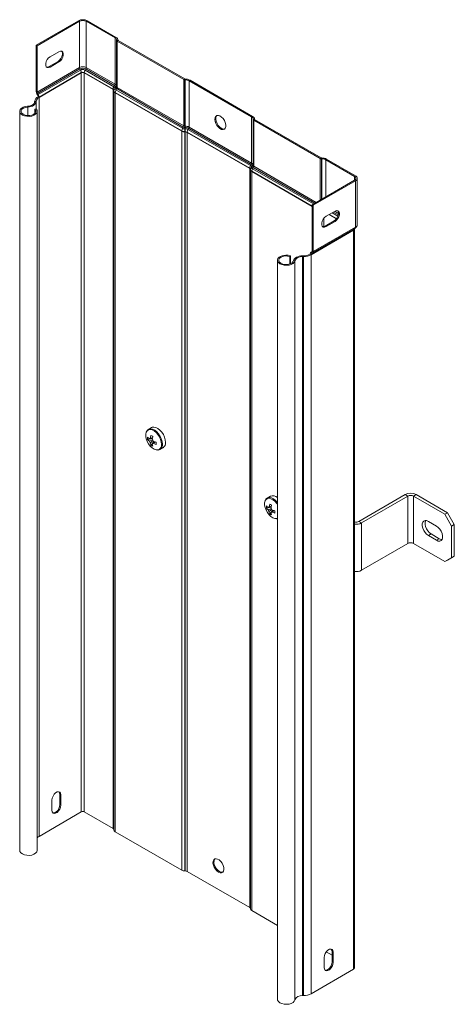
# Model space of a CAD drawing. Header units: millimetres. Extents: x 533 to 1230, y -1291 to 1035.
# Tile 6 of 8: x 533 to 758, y -59 to 450. Entities that reach past the tile are written whole.
import ezdxf

# ---------------------------------------------------------------- set-up
doc = ezdxf.new("R2010")
doc.units = ezdxf.units.MM

msp = doc.modelspace()

# ---------------------------------------------------------------- linework, layer by layer
at = {"color": 7, "linetype": 'Continuous', "lineweight": 15}
for p, q in [((563.34, 449.76), (541.46, 437.13)), ((563.83, 449.48), (541.95, 436.85)), ((563.83, 449.48), (563.34, 449.76)), ((563.83, 425.53), (563.83, 449.48)), ((567.37, 449.48), (567.86, 449.76)), ((567.37, 425.53), (567.37, 449.48)), ((582.28, 440.87), (567.37, 449.48)), ((582.78, 441.16), (567.86, 449.76)), ((582.28, 440.87), (582.78, 441.16)), ((582.28, 416.92), (582.28, 440.87)), ((583.13, 439.59), (583.13, 439.69)), ((583.13, 439.69), (583.83, 439.69)), ((583.13, 439.59), (583.83, 439.59)), ((583.13, 415.64), (583.13, 439.59)), ((583.36, 439.26), (583.86, 439.55)), ((583.36, 415.31), (583.36, 439.26)), ((617.84, 419.36), (583.36, 439.26)), ((583.83, 439.59), (583.83, 439.69)), ((618.34, 419.65), (583.86, 439.55)), ((541.46, 413.18), (541.46, 437.13)), ((541.95, 436.85), (541.46, 437.13)), ((541.95, 412.9), (541.95, 436.85)), ((553.26, 433.78), (548.67, 431.13)), ((552.77, 428.76), (548.17, 426.11)), ((548.67, 425.82), (553.26, 428.47)), ((553.26, 428.47), (552.77, 428.76)), ((563.83, 425.53), (541.95, 412.9)), ((564.04, 424.86), (542.16, 412.23)), ((564.41, 424.27), (542.53, 411.64)), ((564.82, 422.94), (542.94, 410.31)), ((564.82, 422.78), (542.94, 410.15)), ((548.67, 425.82), (548.17, 426.11)), ((564.41, 424.27), (564.04, 424.86)), ((564.82, 422.78), (564.82, 422.94)), ((564.82, 422.78), (564.82, 40.64)), ((581.29, 414.33), (566.38, 422.94)), ((566.38, 422.78), (566.38, 422.94)), ((581.29, 414.17), (566.38, 422.78)), ((566.38, 422.78), (566.38, 40.64)), ((566.79, 424.27), (567.16, 424.86)), ((581.71, 415.66), (566.79, 424.27)), ((582.07, 416.26), (567.16, 424.86)), ((582.28, 416.92), (567.37, 425.53)), ((617.84, 419.36), (618.34, 419.65)), ((617.84, 395.41), (617.84, 419.36)), ((618.41, 419.23), (618.41, 419.63)), ((618.57, 419.63), (618.41, 419.63)), ((618.41, 395.28), (618.41, 419.23)), ((618.57, 419.23), (618.41, 419.23)), ((618.57, 419.23), (618.57, 419.63)), ((618.57, 395.28), (618.57, 419.23)), ((620.62, 418.74), (621.12, 419.02)), ((652.99, 400.05), (620.62, 418.74)), ((620.62, 394.79), (620.62, 418.74)), ((653.49, 400.34), (621.12, 419.02)), ((541.95, 412.9), (541.46, 413.18)), ((581.29, 414.17), (581.29, 414.33)), ((581.29, 414.17), (581.29, 32.03)), ((581.71, 415.66), (582.07, 416.26)), ((581.73, 413.63), (581.73, 413.72)), ((581.73, 413.46), (581.73, 413.63)), ((581.73, 413.46), (581.73, 31.32)), ((582.32, 414.81), (582.84, 415.19)), ((582.32, 414.71), (582.84, 415.1)), ((582.32, 414.71), (582.32, 414.81)), ((616.85, 392.82), (582.37, 412.73)), ((582.37, 412.56), (582.37, 412.73)), ((616.85, 392.66), (582.37, 412.56)), ((582.37, 412.56), (582.37, 30.42)), ((582.79, 414.05), (583.16, 414.65)), ((617.27, 394.15), (582.79, 414.05)), ((582.84, 415.1), (582.84, 415.19)), ((617.63, 394.75), (583.16, 414.65)), ((617.84, 395.41), (583.36, 415.31)), ((540.69, 408.07), (540.68, 407.78)), ((540.68, 407.78), (541.38, 407.77)), ((540.69, 408.07), (541.39, 408.06)), ((541.39, 408.06), (541.38, 407.77)), ((542.16, 412.23), (541.83, 412)), ((542.2, 411.41), (541.83, 412)), ((542.53, 411.64), (542.16, 412.23)), ((542.53, 411.64), (542.2, 411.41)), ((542.94, 410.31), (542.45, 410.6)), ((542.45, 410.43), (542.45, 410.6)), ((542.45, 410.43), (542.94, 410.15)), ((542.94, 410.15), (542.94, 410.31)), ((542.94, 410.15), (542.94, 28.01)), ((532.93, 402.93), (532.93, 20.79)), ((537.05, 405.54), (537.12, 405.14)), ((541.42, 404.24), (540.81, 404.04)), ((540.81, 404.04), (540.81, 401.82)), ((542.03, 20.79), (542.03, 402.93)), ((652.99, 400.05), (653.49, 400.34)), ((652.99, 376.1), (652.99, 400.05)), ((653.84, 398.77), (653.84, 398.87)), ((653.84, 398.87), (654.54, 398.87)), ((653.84, 398.77), (654.54, 398.77)), ((653.84, 374.82), (653.84, 398.77)), ((654.07, 398.44), (654.57, 398.73)), ((688.55, 378.54), (654.07, 398.44)), ((654.07, 374.49), (654.07, 398.44)), ((654.54, 398.77), (654.54, 398.87)), ((689.05, 378.83), (654.57, 398.73)), ((616.85, 392.66), (616.85, 392.82)), ((616.85, 392.66), (616.85, 10.52)), ((617.27, 394.15), (617.63, 394.75)), ((618.57, 395.28), (618.41, 395.28)), ((618.41, 393.88), (618.41, 394.56)), ((618.57, 394.56), (618.41, 394.56)), ((618.57, 393.88), (618.41, 393.88)), ((618.57, 392.45), (618.41, 392.45)), ((618.41, 392.29), (618.41, 392.45)), ((618.41, 392.29), (618.41, 10.15)), ((618.57, 392.29), (618.41, 392.29)), ((618.57, 393.88), (618.57, 394.56)), ((618.57, 392.29), (618.57, 392.45)), ((618.57, 392.29), (618.57, 10.15)), ((652, 373.51), (619.63, 392.2)), ((619.63, 392.04), (619.63, 392.2)), ((620.05, 393.53), (620.41, 394.12)), ((652.42, 374.84), (620.05, 393.53)), ((652.78, 375.44), (620.41, 394.12)), ((652.99, 376.1), (620.62, 394.79)), ((652, 373.35), (619.63, 392.04)), ((619.63, 392.04), (619.63, 9.89)), ((688.55, 378.54), (689.05, 378.83)), ((689.12, 378.41), (689.12, 378.81)), ((689.28, 378.81), (689.12, 378.81)), ((689.28, 378.41), (689.12, 378.41)), ((689.28, 378.41), (689.28, 378.81)), ((691.33, 377.92), (691.83, 378.2)), ((706.24, 369.31), (691.33, 377.92)), ((706.74, 369.59), (691.83, 378.2)), ((652, 373.35), (652, 373.51)), ((652, 373.35), (652, -8.79)), ((652.42, 374.84), (652.78, 375.44)), ((652.44, 372.8), (652.44, 372.9)), ((652.44, 372.64), (652.44, 372.8)), ((652.44, 372.64), (652.44, -9.5)), ((653.03, 373.99), (653.55, 374.37)), ((653.03, 373.89), (653.55, 374.28)), ((653.03, 373.89), (653.03, 373.99)), ((653.08, 371.74), (653.08, 371.91)), ((684.37, 353.69), (653.08, 371.74)), ((653.08, 371.74), (653.08, -10.4)), ((653.5, 373.23), (653.87, 373.83)), ((653.55, 374.28), (653.55, 374.37)), ((684.37, 354.64), (706.24, 367.27)), ((684.86, 354.35), (706.74, 366.98)), ((706.24, 369.31), (706.74, 369.59)), ((706.24, 367.27), (706.74, 366.98)), ((706.74, 343.03), (706.74, 366.98)), ((707.68, 344.34), (707.68, 368.29)), ((684.37, 330.69), (684.37, 354.64)), ((684.37, 354.64), (684.86, 354.35)), ((684.86, 330.4), (684.86, 354.35)), ((695.67, 346.26), (691.08, 343.61)), ((691.57, 348.63), (696.17, 351.28)), ((696.93, 347.41), (693.2, 349.57)), ((696.17, 345.98), (695.67, 346.26)), ((683.87, 328.96), (705.75, 341.59)), ((683.87, 328.79), (705.75, 341.42)), ((684.53, 329.67), (706.41, 342.3)), ((684.86, 330.4), (706.74, 343.03)), ((691.57, 343.32), (691.08, 343.61)), ((696.17, 345.98), (691.57, 343.32)), ((705.75, 341.42), (705.75, 341.59)), ((705.75, 341.42), (705.75, -40.72)), ((706.28, 342.16), (706.28, 342.22)), ((706.28, -39.98), (706.28, 342.16)), ((666.32, 325.92), (666.32, -56.22)), ((673.15, 328.2), (672.8, 327.85)), ((672.8, 327.85), (672.8, 324)), ((673.15, 328.2), (673.15, 324.13)), ((679.28, 327.77), (679.26, 328.18)), ((679.26, 328.18), (679.76, 328.18)), ((679.28, 327.77), (679.78, 327.78)), ((679.28, 327.77), (679.28, -54.37)), ((679.78, 327.78), (679.76, 328.18)), ((679.78, 327.78), (679.78, -54.36)), ((683.38, 329.24), (683.87, 328.96)), ((683.38, 329.08), (683.38, 329.24)), ((683.87, 328.79), (683.38, 329.08)), ((684.29, 330.38), (683.75, 330.07)), ((683.79, 330.09), (684.16, 330.26)), ((683.79, 330.09), (684.13, 329.47)), ((683.87, 328.79), (683.87, 328.96)), ((683.87, 328.79), (683.87, -53.35)), ((684.13, 329.47), (684.49, 329.65)), ((684.16, 330.26), (684.49, 329.65)), ((684.37, 330.69), (684.86, 330.4)), ((675.4, 325.68), (674.7, 325.72)), ((675.4, 325.68), (675.4, -56.46)), ((601.21, 239.4), (599.56, 238.45)), ((599.13, 233.22), (601.61, 233.69)), ((600.82, 230.3), (602.47, 232.2)), ((601.54, 230.99), (601.8, 231.16)), ((605.56, 228.06), (607.21, 229.01)), ((662.73, 203.88), (661.08, 202.93)), ((708.44, 190.89), (732.48, 204.77)), ((709.85, 190.08), (733.89, 203.96)), ((733.89, 203.96), (732.48, 204.77)), ((733.89, 179.46), (733.89, 203.96)), ((738.13, 204.77), (736.72, 203.96)), ((736.72, 179.46), (736.72, 203.96)), ((736.72, 203.96), (752.98, 194.57)), ((738.13, 204.77), (754.4, 195.38)), ((660.65, 197.7), (663.13, 198.18)), ((662.34, 194.79), (663.99, 196.69)), ((663.06, 195.47), (663.32, 195.65)), ((752.98, 194.57), (754.4, 195.38)), ((756.52, 188.44), (752.98, 194.57)), ((754.4, 195.38), (757.93, 189.26)), ((708.44, 190.89), (709.85, 190.08)), ((709.85, 165.58), (709.85, 190.08)), ((748.74, 188.44), (744.5, 190.89)), ((757.93, 189.26), (756.52, 188.44)), ((756.52, 172.11), (756.52, 188.44)), ((757.93, 172.93), (757.93, 189.26)), ((745.91, 184.36), (744.5, 183.54)), ((744.5, 183.54), (748.74, 181.09)), ((745.91, 184.36), (750.16, 181.91)), ((709.85, 165.58), (733.89, 179.46)), ((736.72, 179.46), (752.98, 170.07)), ((750.16, 181.91), (748.74, 181.09)), ((752.98, 170.07), (756.52, 172.11)), ((754.4, 170.89), (752.98, 170.07)), ((757.93, 172.93), (754.4, 170.89)), ((756.52, 172.11), (757.93, 172.93)), ((549.66, 46.78), (549.66, 41.48)), ((554.25, 49.44), (553.76, 49.72)), ((553.76, 44.41), (553.76, 49.72)), ((554.25, 44.13), (554.25, 49.44)), ((554.25, 44.13), (553.76, 44.41)), ((564.82, 40.64), (542.94, 28.01)), ((581.29, 32.03), (566.38, 40.64)), ((616.85, 10.52), (582.37, 30.42)), ((618.57, 10.15), (618.41, 10.15)), ((652, -8.79), (619.63, 9.89)), ((666.32, -18.04), (653.08, -10.4)), ((690.58, -39.88), (690.58, -34.57)), ((694.68, -33.43), (691.67, -31.69)), ((695.18, -31.92), (694.68, -31.63)), ((694.68, -31.63), (694.68, -36.94)), ((695.18, -31.92), (695.18, -37.23)), ((683.87, -53.35), (705.75, -40.72)), ((695.18, -37.23), (694.68, -36.94)), ((679.28, -54.37), (679.78, -54.36))]:
    msp.add_line(p, q, dxfattribs=at)
at = {"color": 8, "linetype": 'Continuous', "lineweight": 15}
for p, q in [((541.38, 407.77), (541.38, 404.23)), ((541.39, 408.06), (541.39, 404.23)), ((537.12, 405.14), (537.12, 400.72)), ((688.55, 357.05), (688.55, 378.54)), ((689.12, 357.38), (689.12, 378.41)), ((689.28, 357.47), (689.28, 378.41)), ((691.33, 358.66), (691.33, 377.92)), ((684.37, 353.85), (653.08, 371.91)), ((685.04, 355.03), (653.5, 373.23)), ((685.74, 355.43), (653.87, 373.83)), ((686.42, 355.82), (654.07, 374.49)), ((706.24, 367.27), (706.24, 369.31)), ((690.34, 347.51), (690.34, 343.32)), ((697.01, 347.53), (693.34, 349.65)), ((697.66, 348.72), (694.69, 350.43)), ((697.87, 349.41), (695.39, 350.84)), ((697.97, 350.13), (696.07, 351.23)), ((689.28, 344.88), (689.28, 344.43)), ((683.79, 330.09), (684.28, 330.37)), ((684.16, 330.26), (684.2, 330.29))]:
    msp.add_line(p, q, dxfattribs=at)
at = {"color": 7, "linetype": 'Continuous', "lineweight": 15, "flags": 128}
for points in [[(554.62, 434.05), (554.76, 433.89), (555.03, 433.18), (555.03, 432.26), (554.76, 431.24), (554.24, 430.23), (553.55, 429.37), (552.77, 428.76)], [(553.26, 428.47), (554.05, 429.09), (554.74, 429.95), (555.25, 430.95), (555.52, 431.97), (555.52, 432.9), (555.25, 433.6), (554.74, 434.01), (554.05, 434.08), (553.26, 433.78)], [(548.67, 431.13), (547.88, 430.51), (547.19, 429.65), (546.67, 428.65), (546.4, 427.63), (546.4, 426.71), (546.67, 426), (547.19, 425.59), (547.88, 425.53), (548.67, 425.82)], [(548.17, 426.11), (547.38, 425.81), (546.81, 425.84)], [(540.68, 407.78), (540.6, 407.37), (540.38, 406.97), (540.05, 406.6), (539.6, 406.27), (539.06, 405.99), (538.44, 405.77), (537.77, 405.62), (537.05, 405.54)], [(541.38, 407.77), (541.28, 407.29), (541.03, 406.82), (540.64, 406.38), (540.12, 405.99), (539.48, 405.66), (538.75, 405.41), (537.96, 405.23), (537.12, 405.14)], [(537.05, 405.54), (535.79, 405.37), (534.67, 405), (533.77, 404.46), (533.18, 403.79), (532.93, 403.06), (533.05, 402.31), (533.53, 401.62), (534.33, 401.03), (535.39, 400.6), (536.61, 400.35), (537.9, 400.31), (539.16, 400.49), (540.29, 400.86), (541.18, 401.4), (541.77, 402.07), (542.02, 402.8), (541.9, 403.55), (541.42, 404.24)], [(537.12, 405.14), (535.93, 404.96), (534.89, 404.58), (534.12, 404.02), (533.7, 403.35), (533.66, 402.64), (534.01, 401.96), (534.72, 401.38), (535.71, 400.95), (536.88, 400.73), (538.11, 400.74), (539.28, 400.96), (540.26, 401.39), (540.96, 401.98), (541.3, 402.66), (541.25, 403.38), (540.81, 404.04)], [(633.98, 398.78), (634.1, 397.74), (634.47, 396.65), (635.04, 395.61), (635.77, 394.7), (636.59, 394.01), (637.44, 393.6), (638.22, 393.5), (638.88, 393.73), (639.35, 394.26), (639.6, 395.04), (639.6, 396.02), (639.35, 397.09), (638.88, 398.17), (638.22, 399.16), (637.44, 399.97), (636.59, 400.52), (635.77, 400.78), (635.04, 400.72), (634.47, 400.33), (634.1, 399.67), (633.98, 398.78)], [(635.07, 400.73), (634.85, 400.48), (634.54, 399.75), (634.48, 398.81), (634.67, 397.76), (635.09, 396.67), (635.71, 395.65), (636.47, 394.79), (637.3, 394.16)], [(618.41, 394.56), (618.41, 394.65), (618.41, 394.75), (618.41, 394.84), (618.41, 394.93), (618.41, 395.02), (618.41, 395.11), (618.41, 395.2), (618.41, 395.28)], [(618.41, 392.45), (618.41, 392.61), (618.41, 392.78), (618.41, 392.95), (618.41, 393.14), (618.41, 393.32), (618.41, 393.51), (618.41, 393.69), (618.41, 393.88)], [(618.57, 394.56), (618.57, 394.65), (618.57, 394.75), (618.57, 394.84), (618.57, 394.93), (618.57, 395.02), (618.57, 395.11), (618.57, 395.2), (618.57, 395.28)], [(618.57, 392.45), (618.57, 392.61), (618.57, 392.78), (618.57, 392.95), (618.57, 393.14), (618.57, 393.32), (618.57, 393.51), (618.57, 393.69), (618.57, 393.88)], [(697.53, 351.55), (697.66, 351.39), (697.94, 350.68), (697.94, 349.76), (697.66, 348.74), (697.15, 347.74), (696.46, 346.88), (695.67, 346.26)], [(696.17, 351.28), (696.95, 351.58), (697.64, 351.52), (698.16, 351.11), (698.43, 350.4), (698.43, 349.48), (698.16, 348.45), (697.64, 347.45), (696.95, 346.59), (696.17, 345.98)], [(691.57, 343.32), (690.79, 343.03), (690.09, 343.09), (689.58, 343.5), (689.31, 344.21), (689.31, 345.13), (689.58, 346.15), (690.09, 347.16), (690.79, 348.02), (691.57, 348.63)], [(691.08, 343.61), (690.29, 343.31), (689.72, 343.34)], [(673.15, 328.2), (671.94, 328.47), (670.65, 328.54), (669.38, 328.4), (668.23, 328.06), (667.29, 327.54), (666.65, 326.9), (666.34, 326.17), (666.4, 325.42), (666.83, 324.71), (667.58, 324.11), (668.6, 323.64), (669.81, 323.37), (671.1, 323.3), (672.37, 323.44), (673.52, 323.78), (674.45, 324.3), (675.1, 324.95), (675.4, 325.68)], [(672.8, 327.85), (671.64, 328.1), (670.41, 328.13), (669.23, 327.93), (668.21, 327.53), (667.47, 326.96), (667.07, 326.29), (667.07, 325.58), (667.45, 324.9), (668.18, 324.33), (669.19, 323.92), (670.37, 323.72), (671.61, 323.74), (672.76, 323.99), (673.73, 324.43), (674.4, 325.03), (674.7, 325.72)], [(674.7, 325.72), (674.86, 326.2), (675.16, 326.66), (675.61, 327.08), (676.17, 327.45), (676.85, 327.75), (677.6, 327.97), (678.42, 328.12), (679.26, 328.18)], [(608.45, 231.75), (608.32, 233.05), (607.93, 234.42), (607.3, 235.77), (606.48, 237.03), (605.52, 238.1), (604.47, 238.94), (603.41, 239.47), (602.4, 239.68), (601.5, 239.54), (601.21, 239.4)], [(598.51, 237.11), (598.46, 237), (598.2, 236), (598.2, 234.82), (598.46, 233.53), (598.95, 232.21), (599.65, 230.94), (600.51, 229.81), (601.49, 228.88), (602.51, 228.22), (603.51, 227.86), (604.2, 227.81)], [(605.56, 228.06), (605.66, 228.11), (605.71, 228.15)], [(660.03, 201.6), (659.98, 201.48), (659.72, 200.49), (659.72, 199.31), (659.98, 198.01), (660.47, 196.69), (661.17, 195.43), (662.03, 194.3), (663.01, 193.37), (664.03, 192.71), (665.03, 192.35), (665.71, 192.29)], [(744.5, 190.89), (743.6, 191.26), (742.78, 191.3), (742.09, 191.01), (741.6, 190.41), (741.35, 189.56), (741.35, 188.51), (741.6, 187.36), (742.09, 186.2), (742.78, 185.12), (743.6, 184.21), (744.5, 183.54)], [(743.07, 191.33), (743.02, 191.23), (742.76, 190.37), (742.76, 189.33), (743.02, 188.18), (743.51, 187.02), (744.19, 185.94), (745.02, 185.03), (745.91, 184.36)], [(748.74, 181.09), (749.64, 180.72), (750.46, 180.68), (751.15, 180.97), (751.64, 181.57), (751.89, 182.43), (751.89, 183.47), (751.64, 184.62), (751.15, 185.79), (750.46, 186.87), (749.64, 187.78), (748.74, 188.44)], [(750.16, 181.91), (751.05, 181.54), (751.58, 181.48)], [(554.25, 49.44), (554.11, 50.26), (553.71, 50.83), (553.1, 51.07), (552.35, 50.95), (551.55, 50.49), (550.8, 49.74), (550.19, 48.8), (549.79, 47.77), (549.66, 46.78)], [(553.76, 49.72), (553.62, 50.55), (553.31, 51.03)], [(549.66, 41.48), (549.79, 40.65), (550.19, 40.08), (550.8, 39.84), (551.55, 39.96), (552.35, 40.42), (553.1, 41.17), (553.71, 42.11), (554.11, 43.14), (554.25, 44.13)], [(550.1, 40.16), (550.31, 40.13), (551.06, 40.24), (551.86, 40.7), (552.61, 41.45), (553.22, 42.4), (553.62, 43.43), (553.76, 44.41)], [(532.93, 20.79), (533.05, 20.17), (533.53, 19.48), (534.33, 18.89), (535.39, 18.45), (536.61, 18.21), (537.9, 18.17), (539.16, 18.35), (540.29, 18.72), (541.18, 19.26), (541.77, 19.93), (542.02, 20.66), (542.03, 20.79)], [(635.82, 9.53), (636.65, 9.2), (637.41, 9.18), (638.03, 9.49), (638.45, 10.09), (638.64, 10.93), (638.57, 11.93), (638.27, 13.02), (637.74, 14.08), (637.04, 15.03), (636.24, 15.79), (635.39, 16.27), (634.59, 16.45), (633.89, 16.3), (633.37, 15.85), (633.06, 15.12), (633, 14.18), (633.18, 13.13), (633.6, 12.04), (634.22, 11.02), (634.98, 10.16), (635.82, 9.53)], [(634.08, 16.38), (633.86, 16.13), (633.55, 15.4), (633.49, 14.47), (633.68, 13.41), (634.1, 12.33), (634.72, 11.31), (635.48, 10.45), (636.31, 9.82)], [(690.58, -34.57), (690.72, -33.58), (691.12, -32.56), (691.73, -31.61), (692.48, -30.86), (693.28, -30.4), (694.03, -30.28), (694.64, -30.52), (695.04, -31.09), (695.18, -31.92)], [(694.24, -30.32), (694.54, -30.81), (694.68, -31.63)], [(695.18, -37.23), (695.04, -38.21), (694.64, -39.24), (694.03, -40.19), (693.28, -40.94), (692.48, -41.4), (691.73, -41.51), (691.12, -41.28), (690.72, -40.71), (690.58, -39.88)], [(694.68, -36.94), (694.54, -37.93), (694.15, -38.96), (693.53, -39.9), (692.78, -40.65), (691.99, -41.11), (691.24, -41.23), (691.03, -41.19)], [(666.32, -56.22), (666.4, -56.72), (666.83, -57.43), (667.58, -58.04), (668.6, -58.5), (669.81, -58.77), (671.1, -58.84), (672.37, -58.7), (673.52, -58.36), (674.45, -57.84), (675.1, -57.19), (675.4, -56.46)]]:
    msp.add_lwpolyline(points, dxfattribs=at)
at = {"color": 8, "linetype": 'Continuous', "lineweight": 15, "flags": 128}
for points in [[(606.33, 230.72), (606.21, 231.96), (605.83, 233.28), (605.23, 234.58), (604.44, 235.79), (603.51, 236.83), (602.51, 237.63), (601.49, 238.14), (600.51, 238.34), (599.65, 238.21), (598.95, 237.75), (598.51, 237.11)], [(606.81, 230.8), (606.67, 232.1), (606.28, 233.47), (605.66, 234.82), (604.84, 236.08), (603.88, 237.15), (602.83, 237.99), (601.77, 238.52), (600.76, 238.73), (599.86, 238.59), (599.55, 238.44)], [(666.32, 199.77), (665.96, 200.28), (665.03, 201.31), (664.03, 202.11), (663.01, 202.63), (662.03, 202.83), (661.17, 202.69), (660.47, 202.23), (660.03, 201.6)], [(666.32, 200.61), (665.39, 201.64), (664.35, 202.47), (663.29, 203.01), (662.28, 203.21), (661.38, 203.07), (661.07, 202.92)], [(665.71, 192.29), (665.96, 192.32), (666.32, 192.41)]]:
    msp.add_lwpolyline(points, dxfattribs=at)
at = {"color": 7, "linetype": 'Continuous', "lineweight": 15}
for centre, radius, start, end in [((565.6, 445.4), 4.92, 62.6097, 117.3903), ((565.6, 446.07), 3.84, 62.6098, 117.3903), ((581.68, 439.54), 1.46, 5.6944, 65.6256), ((582.03, 439.51), 1.81, 5.6948, 65.6254), ((583.53, 439.63), 0.402, 185.6972, 245.624), ((583.88, 439.6), 0.0503, 185.6969, 245.6217), ((565.6, 422.12), 3.84, 62.6098, 117.3903), ((565.15, 425.58), 1.32, 182.0978, 212.7103), ((565.6, 421.85), 3.39, 62.6097, 117.3902), ((565.6, 421.96), 2.59, 62.6095, 117.3906), ((562.19, 422.84), 2.63, 2.0969, 32.7108), ((565.6, 421.44), 1.69, 62.6104, 117.3895), ((565.6, 421.28), 1.69, 62.6104, 117.3895), ((569.01, 422.84), 2.63, 147.2892, 177.9026), ((566.05, 425.58), 1.32, 327.2887, 357.9025), ((618.38, 420.38), 1.15, 241.9594, 271.1446), ((618.4, 419.77), 0.144, 241.9617, 271.1429), ((618.67, 414.44), 5.19, 61.9596, 91.1443), ((618.65, 415.04), 4.18, 61.9597, 91.1443), ((543.8, 413.27), 2.34, 182.0974, 212.7108), ((543.27, 412.95), 1.32, 182.0978, 212.7103), ((583.92, 414.24), 2.63, 147.2892, 177.9026), ((580.98, 413.65), 0.754, 5.6964, 65.6242), ((580.98, 413.48), 0.754, 5.6964, 65.6242), ((581.27, 414.7), 1.05, 5.6947, 65.6255), ((583.1, 413.68), 1.37, 124.714, 178.4382), ((583.1, 413.59), 1.37, 124.7148, 178.4375), ((582.83, 413.74), 1.11, 185.6951, 245.625), ((582.83, 413.57), 1.11, 185.6951, 245.625), ((580.96, 416.97), 1.32, 327.2887, 357.9025), ((581.53, 415.06), 1.31, 5.6947, 65.6256), ((581.68, 415.59), 1.46, 5.6944, 65.6256), ((583.12, 414.79), 0.811, 185.6952, 245.6254), ((585.01, 412.63), 2.63, 147.2892, 177.9024), ((582.45, 415.75), 0.684, 304.7148, 358.4371), ((582.45, 415.66), 0.684, 304.7114, 358.4404), ((583.38, 415.15), 0.55, 185.6948, 245.6259), ((583.53, 415.68), 0.402, 185.6972, 245.624), ((582.05, 415.36), 1.32, 327.289, 357.9026), ((543.73, 407.65), 3.07, 114.7393, 171.9926), ((544.08, 407.68), 2.71, 114.7392, 171.9928), ((540.84, 410.54), 1.61, 2.0971, 32.7102), ((540.31, 410.21), 2.63, 2.0969, 32.7108), ((652.39, 398.72), 1.46, 5.6948, 65.6252), ((652.74, 398.69), 1.81, 5.6948, 65.6254), ((654.24, 398.81), 0.402, 185.6949, 245.6256), ((654.59, 398.78), 0.0503, 185.6975, 245.6268), ((619.48, 392.73), 2.63, 147.2892, 177.9024), ((618.34, 395.63), 3.17, 241.96, 271.144), ((618.34, 395.46), 3.17, 241.96, 271.144), ((618.36, 396.2), 2.33, 241.9596, 271.1442), ((616.52, 395.46), 1.32, 327.289, 357.9026), ((618.37, 396.14), 1.58, 241.9593, 271.1445), ((618.38, 396.43), 1.15, 241.9594, 271.1446), ((618.65, 391.09), 4.18, 61.9597, 91.1443), ((618.65, 390.8), 3.76, 61.9598, 91.144), ((618.63, 390.87), 3.01, 61.9597, 91.1441), ((618.61, 390.29), 2.16, 61.9598, 91.1438), ((618.61, 390.13), 2.16, 61.9598, 91.1438), ((622.26, 392.1), 2.63, 147.2892, 177.9026), ((619.31, 394.83), 1.32, 327.2887, 357.9025), ((638.5, 395.86), 2.08, 234.5748, 284.9134), ((689.09, 379.56), 1.15, 241.9598, 271.1439), ((689.11, 378.95), 0.144, 241.9602, 271.1423), ((689.39, 373.62), 5.19, 61.9597, 91.1441), ((689.36, 374.22), 4.18, 61.9598, 91.1442), ((654.63, 373.42), 2.63, 147.2892, 177.9026), ((651.69, 372.82), 0.754, 5.6949, 65.6253), ((651.69, 372.66), 0.754, 5.6949, 65.6253), ((651.98, 373.88), 1.05, 5.6952, 65.6251), ((653.81, 372.86), 1.37, 124.7139, 178.4377), ((653.81, 372.77), 1.37, 124.7144, 178.4378), ((653.54, 372.91), 1.11, 185.6945, 245.6255), ((653.54, 372.75), 1.11, 185.6945, 245.6255), ((651.67, 376.15), 1.32, 327.2887, 357.9025), ((652.24, 374.24), 1.31, 5.6947, 65.6254), ((652.39, 374.77), 1.46, 5.6948, 65.6252), ((653.84, 373.97), 0.811, 185.6952, 245.6255), ((655.72, 371.81), 2.63, 147.2892, 177.9024), ((653.16, 374.93), 0.684, 304.7129, 358.4378), ((653.16, 374.84), 0.684, 304.7129, 358.4378), ((654.09, 374.33), 0.55, 185.6948, 245.6259), ((654.24, 374.86), 0.402, 185.6949, 245.6256), ((652.76, 374.54), 1.32, 327.289, 357.9026), ((705.86, 368.29), 1.09, 290.7835, 69.2165), ((706.24, 368.29), 1.4, 290.7833, 69.2167), ((705.38, 342.25), 0.905, 294.3747, 354.3051), ((678.76, 324.09), 3.72, 81.9515, 154.7611), ((679.8, 335.77), 7.58, 269.7166, 298.1195), ((679.82, 336.37), 8.59, 269.7166, 298.1194), ((684.25, 329.34), 0.879, 121.3755, 186.2993), ((684.4, 329.02), 0.537, 121.3759, 186.2995), ((683.93, 330.64), 0.439, 301.3742, 6.3), ((684.08, 330.31), 0.781, 301.3746, 6.2995), ((606.07, 233.8), 6.96, 175.2205, 184.7795), ((604, 238.7), 6.51, 221.6651, 233.1259), ((613.07, 232.35), 12.61, 166.2354, 173.6065), ((611.69, 253.02), 20.75, 238.4019, 241.6035), ((614.07, 231.77), 12.61, 166.2354, 173.6065), ((604, 237.55), 6.51, 221.6651, 233.1259), ((600.55, 233.22), 0.53, 91.108, 148.9016), ((602.51, 233.22), 2.58, 200.0881, 219.9124), ((607, 232.35), 6.51, 186.8766, 198.3366), ((604.79, 236.01), 6.96, 235.2229, 244.7825), ((599.56, 231.52), 2.58, 20.088, 39.9124), ((601.53, 231.52), 0.53, 271.108, 328.9015), ((608, 231.77), 6.51, 186.8766, 198.3366), ((607.03, 243.96), 12.61, 246.3961, 253.7667), ((607.03, 242.8), 12.61, 246.3961, 253.7667), ((624.25, 231.27), 20.75, 178.3993, 181.6007), ((605.58, 231.39), 2.89, 304.2031, 7.1093), ((663.99, 200.77), 3.36, 46.1516, 112.163), ((735.31, 199.31), 6.15, 62.6097, 117.3903), ((735.31, 201.23), 3.07, 62.6097, 117.3903), ((667.59, 198.28), 6.96, 175.2205, 184.7795), ((665.52, 203.19), 6.51, 221.6651, 233.1261), ((674.59, 196.83), 12.61, 166.2354, 173.6065), ((673.21, 217.51), 20.75, 238.4019, 241.6035), ((675.59, 196.25), 12.61, 166.2354, 173.6065), ((665.52, 202.03), 6.51, 221.6651, 233.1261), ((662.06, 197.71), 0.53, 91.1073, 148.9034), ((664.03, 197.71), 2.58, 200.0874, 219.9126), ((668.52, 196.83), 6.51, 186.8766, 198.3366), ((666.31, 200.5), 6.96, 235.223, 244.7824), ((661.08, 196.01), 2.58, 20.0879, 39.9121), ((663.05, 196.01), 0.53, 271.1086, 328.902), ((669.52, 196.25), 6.51, 186.8766, 198.3366), ((668.55, 208.45), 12.61, 246.396, 253.7667), ((668.55, 207.29), 12.61, 246.396, 253.7667), ((685.77, 195.76), 20.75, 178.3993, 181.6007), ((707.02, 193.64), 3.1, 256.1659, 297.298), ((707.06, 195.39), 6.01, 262.4968, 297.6795), ((735.31, 176.73), 3.07, 62.6097, 117.3903), ((707.06, 170.9), 6.01, 262.4968, 297.6795), ((565.6, 39.14), 1.69, 62.6104, 117.3895), ((580.98, 31.34), 0.754, 5.6964, 65.6242), ((582.83, 31.43), 1.11, 185.6951, 245.625), ((544.82, 24.64), 3.86, 119.141, 136.4898), ((618.34, 13.32), 3.17, 241.96, 271.144), ((618.61, 7.98), 2.16, 61.9598, 91.1438), ((637.51, 11.51), 2.08, 234.5748, 284.9134), ((651.69, -9.48), 0.754, 5.6949, 65.6253), ((653.54, -9.39), 1.11, 185.6945, 245.6255), ((705.38, -39.89), 0.905, 294.3747, 354.3051), ((678.76, -58.05), 3.72, 81.9515, 154.7611), ((679.82, -45.78), 8.59, 269.7166, 298.1194)]:
    msp.add_arc(centre, radius, start, end, dxfattribs=at)
at = {"color": 8, "linetype": 'Continuous', "lineweight": 15}
for centre, radius, start, end in [((705.35, 342.45), 0.95, 295.1354, 345.9988), ((706.4, 341.62), 0.656, 146.7404, 182.8372), ((705.95, 342.95), 0.797, 305.3639, 5.9482), ((706.07, 344.5), 1.61, 294.3747, 354.3052), ((603.85, 230.3), 2.52, 277.8743, 9.523), ((603.71, 230.53), 3.11, 310.0914, 5.084)]:
    msp.add_arc(centre, radius, start, end, dxfattribs=at)
at = {"color": 7, "linetype": 'Continuous', "lineweight": 15}
for points, knots in [([(706.41, 342.3), (706.59, 342.41), (706.99, 342.68), (707.43, 343.27), (707.69, 343.87), (707.65, 344.23), (707.64, 344.32)], [0, 0, 0, 0, 0.2543783, 0.5739969, 0.8853385, 1, 1, 1, 1]), ([(599.56, 238.4), (599.45, 238.34), (599.08, 238.16), (598.74, 237.76), (598.6, 237.39), (598.57, 237.31)], [0, 0, 0, 0, 0.255238, 0.837079, 1, 1, 1, 1]), ([(600.54, 233.75), (600.62, 233.8), (601.03, 233.99), (601.43, 234.19), (601.75, 234.34)], [0, 0, 0, 0, 0.22019, 1, 1, 1, 1]), ([(600.56, 233.72), (600.5, 233.7), (600.34, 233.62), (600.19, 233.54), (600.09, 233.5)], [0, 0, 0, 0, 0.38013, 1, 1, 1, 1]), ([(600.09, 232.34), (600.19, 232.38), (600.69, 232.63), (601.2, 232.88), (601.61, 233.08)], [0, 0, 0, 0, 0.190136, 1, 1, 1, 1]), ([(601.94, 232.51), (601.56, 232.26), (601.09, 231.94), (600.62, 231.63), (600.54, 231.57)], [0, 0, 0, 0, 0.810791, 1, 1, 1, 1]), ([(603.1, 232), (602.81, 231.8), (602.44, 231.55), (602.06, 231.3), (601.98, 231.24)], [0, 0, 0, 0, 0.779728, 1, 1, 1, 1]), ([(604.42, 227.76), (604.49, 227.75), (604.87, 227.72), (605.34, 227.87), (605.65, 228.13), (605.72, 228.2)], [0, 0, 0, 0, 0.130061, 0.787698, 1, 1, 1, 1]), ([(661.08, 202.89), (660.97, 202.83), (660.6, 202.64), (660.26, 202.25), (660.12, 201.87), (660.08, 201.79)], [0, 0, 0, 0, 0.255237, 0.837078, 1, 1, 1, 1]), ([(662.05, 198.24), (662.14, 198.28), (662.55, 198.48), (662.95, 198.67), (663.26, 198.82)], [0, 0, 0, 0, 0.22019, 1, 1, 1, 1]), ([(662.07, 198.21), (662.02, 198.18), (661.86, 198.11), (661.71, 198.03), (661.61, 197.98)], [0, 0, 0, 0, 0.38013, 1, 1, 1, 1]), ([(661.61, 196.82), (661.71, 196.87), (662.21, 197.12), (662.72, 197.37), (663.13, 197.57)], [0, 0, 0, 0, 0.190136, 1, 1, 1, 1]), ([(663.46, 197), (663.08, 196.74), (662.61, 196.43), (662.14, 196.11), (662.05, 196.05)], [0, 0, 0, 0, 0.810791, 1, 1, 1, 1]), ([(664.61, 196.49), (664.33, 196.29), (663.95, 196.04), (663.58, 195.79), (663.5, 195.73)], [0, 0, 0, 0, 0.779728, 1, 1, 1, 1]), ([(665.94, 192.24), (666, 192.23), (666.14, 192.22), (666.26, 192.27), (666.32, 192.29)], [0, 0, 0, 0, 0.476994, 1, 1, 1, 1])]:
    msp.add_open_spline(points, degree=3, knots=knots, dxfattribs=at)

doc.saveas('drawing.dxf')
